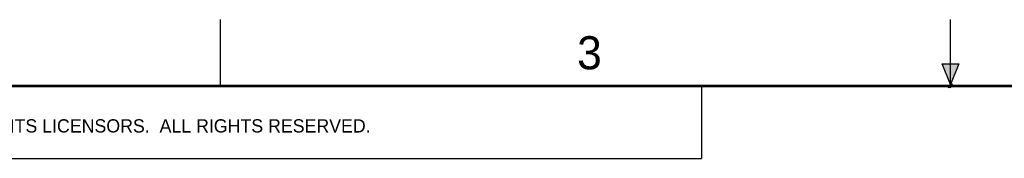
# Model space of a CAD drawing. Header units: inches. Extents: x 0 to 22, y 0 to 17.
# Tile 16 of 26: x 4 to 11.4, y 16 to 17. Entities that reach past the tile are written whole.
import ezdxf

# ---------------------------------------------------------------- set-up
doc = ezdxf.new("R2010")
doc.units = ezdxf.units.IN
doc.header["$LTSCALE"] = 1.21
doc.header["$MEASUREMENT"] = 0
doc.layers.get('0').update_dxf_attribs({"linetype": 'CONTINUOUS'})
doc.styles.get("Standard").update_dxf_attribs({"font": 'txt', "width": 0.8})

msp = doc.modelspace()

# ---------------------------------------------------------------- hatches: boundary and pattern name
at = {"linetype": 'CONTINUOUS'}
msp.add_hatch(color=2, dxfattribs=at).paths.add_polyline_path([(11, 16.51), (10.9375, 16.6663), (11.0625, 16.6663)])

# ---------------------------------------------------------------- linework, layer by layer
at = {"color": 2, "linetype": 'CONTINUOUS'}
for p, q in [((5.5, 16.5), (5.5, 17)), ((11, 16.485), (11, 17)), ((11, 16.51), (10.9375, 16.6663)), ((10.9375, 16.6663), (11.0625, 16.6663)), ((11.0625, 16.6663), (11, 16.51)), ((0.4999, 16.5), (9.1249, 16.5)), ((9.1249, 16.5), (9.1249, 15.9531)), ((11.015, 16.515), (10.985, 16.485)), ((10.985, 16.485), (11, 16.515)), ((11, 16.485), (11.015, 16.515)), ((0.4999, 15.9531), (9.1249, 15.9531))]:
    msp.add_line(p, q, dxfattribs=at)
at = {"color": 7, "linetype": 'CONTINUOUS', "const_width": 0.02}
msp.add_lwpolyline([(21.5, 16.5), (0.5, 16.5)], dxfattribs=at)

# ---------------------------------------------------------------- texts
at = {"color": 2, "linetype": 'CONTINUOUS'}
for s, height, p in [('3', 0.25, (8.1875, 16.625)), ('NATIONAL INSTRUMENTS CORPORATION AND ITS LICENSORS.  ALL RIGHTS RESERVED.', 0.1, (0.851, 16.1482))]:
    msp.add_text(s, height=height, dxfattribs=at).set_placement(p)

doc.saveas('drawing.dxf')
